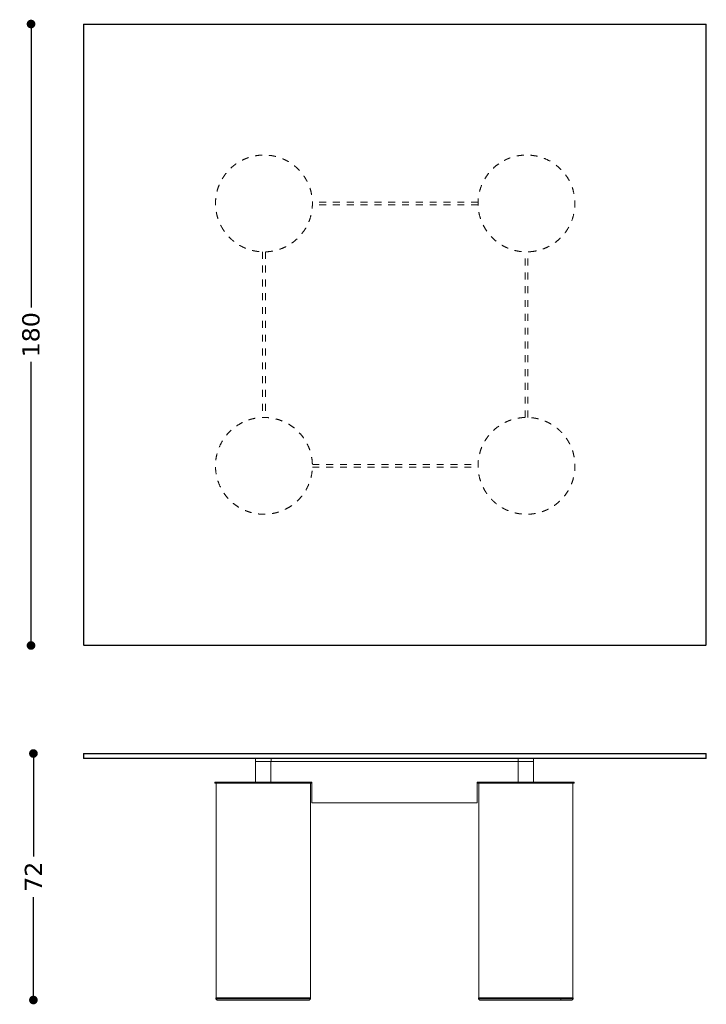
# Model space of a CAD drawing. Header units: centimetres. Extents: x 20 to 739, y 61 to 374.
# Tile 2 of 3: x 266 to 464, y 62 to 347. Entities that reach past the tile are written whole.
import ezdxf

# ---------------------------------------------------------------- set-up
doc = ezdxf.new("R2010")
doc.units = ezdxf.units.CM
doc.header["$MEASUREMENT"] = 0
doc.linetypes.add('Nascosto', pattern=[4, 2, -2])
doc.layers.add('Make2D$Nascosto$Curve', color=7, linetype='Nascosto', true_color=0x8c8c8c)
doc.layers.add('Make2D$Visibile$Curve', color=7, linetype='Continuous', true_color=0x000000)
doc.layers.add('Make2D$Visibile$CurveSilhouetteScena', color=7, linetype='Continuous', lineweight=50, true_color=0x000000)
doc.styles.get("Standard").update_dxf_attribs({"font": 'verdana.ttf'})
doc.dimstyles.new('MDF', dxfattribs={"dimtxt": 5, "dimasz": 2.5, "dimexe": 0.18, "dimexo": 0.0625, "dimgap": 2, "dimtad": 0, "dimdec": 0, "dimrnd": 1, "dimzin": 0, "dimdsep": 46, "dimtxsty": 'Standard', "dimblk": 'DOT', "dimcen": 0.09, "dimse1": 1, "dimse2": 1, "dimclrd": 1, "dimclrt": 1, "dimadec": 0, "dimazin": 0, "dimtfac": 1, "dimtdec": 0, "dimtofl": 0, "dimtmove": 0, "dimatfit": 3, "dimldrblk": 'DOTBLANK', "dimfxl": 1, "dimtolj": 1, "dimtzin": 0, "dimarcsym": 0})

# ---------------------------------------------------------------- blocks, each defined once
blk = doc.blocks.new('_Dot')
at = {"color": 0, "linetype": 'ByBlock', "lineweight": -2}
blk.add_line((-0.5, 0), (-1, 0), dxfattribs=at)
at = {"color": 0, "linetype": 'ByBlock', "const_width": 0.5}
blk.add_lwpolyline([(-0.25, 0, 1), (0.25, 0, 1)], format="xyb", close=True, dxfattribs=at)
blk = doc.blocks.new('*D21')
at = {"color": 1, "linetype": 'ByBlock', "lineweight": -2, "transparency": 16777216}
for p, q in [((269.55, 131.84), (269.55, 104.53)), ((269.55, 65.44), (269.55, 92.75))]:
    blk.add_line(p, q, dxfattribs=at)
at = {"layer": 'Defpoints', "color": 0, "linetype": 'ByBlock', "lineweight": -2, "transparency": 16777216}
for p in [(284.12, 134.34), (269.55, 62.94), (322.7, 62.94)]:
    blk.add_point(p, dxfattribs=at)
at = {"color": 1, "linetype": 'ByBlock', "lineweight": -2, "transparency": 16777216, "xscale": 2.5, "yscale": 2.5, "zscale": 2.5}
for p, rotation in [((269.55, 134.34), 90), ((269.55, 62.94), 270)]:
    blk.add_blockref('_Dot', p, dxfattribs=dict(at, rotation=rotation))
at = {"color": 1, "linetype": 'ByBlock', "lineweight": 9, "transparency": 16777216, "insert": (269.55, 98.64), "char_height": 5, "attachment_point": 5, "rotation": 90}
blk.add_mtext('\\A1;72', dxfattribs=at)
blk = doc.blocks.new('_DotBlank')
at = {"color": 0, "linetype": 'ByBlock', "lineweight": -2}
blk.add_line((-0.5, 0), (-1, 0), dxfattribs=at)
blk.add_circle((0, 0), 0.5, dxfattribs=at)
blk = doc.blocks.new('*D22')
at = {"color": 1, "linetype": 'ByBlock', "lineweight": -2, "transparency": 16777216}
for p, q in [((268.86, 343.12), (268.86, 263.49)), ((268.86, 168.12), (268.86, 247.76))]:
    blk.add_line(p, q, dxfattribs=at)
at = {"layer": 'Defpoints', "color": 0, "linetype": 'ByBlock', "lineweight": -2, "transparency": 16777216}
for p in [(284.16, 345.62), (268.86, 165.62), (284.16, 165.62)]:
    blk.add_point(p, dxfattribs=at)
at = {"color": 1, "linetype": 'ByBlock', "lineweight": -2, "transparency": 16777216, "xscale": 2.5, "yscale": 2.5, "zscale": 2.5}
for p, rotation in [((268.86, 345.62), 90), ((268.86, 165.62), 270)]:
    blk.add_blockref('_Dot', p, dxfattribs=dict(at, rotation=rotation))
at = {"color": 1, "linetype": 'ByBlock', "lineweight": 9, "transparency": 16777216, "insert": (268.86, 255.62), "char_height": 5, "attachment_point": 5, "rotation": 90}
blk.add_mtext('\\A1;180', dxfattribs=at)

msp = doc.modelspace()

# ---------------------------------------------------------------- linework, layer by layer
at = {"linetype": 'ByBlock', "lineweight": 9}
for p, q in [((464.21, 345.52), (464.31, 345.62)), ((284.16, 165.62), (464.16, 165.62))]:
    msp.add_line(p, q, dxfattribs=at)
at = {"layer": 'Make2D$Nascosto$Curve', "color": 0, "linetype": 'Nascosto', "lineweight": 9}
for points, weights, knots in [([(323.8, 287.28), (317.94, 298.76), (325.99, 307.06), (335.42, 307.64), (340.45, 307.96), (345.87, 305.74), (348.79, 300.01), (354.64, 288.53), (346.59, 280.23), (337.16, 279.65), (332.13, 279.34), (326.71, 281.55), (323.8, 287.28)], [0.521540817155, 0.437993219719, 0.597479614, 1, 0.735853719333, 0.576367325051, 0.521540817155, 0.437993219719, 0.597479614, 1, 0.735853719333, 0.576367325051, 0.521540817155], [0, 0, 0, 0, 0.30189, 0.30189, 0.30189, 0.5, 0.5, 0.5, 0.80189, 0.80189, 0.80189, 1, 1, 1, 1]), ([(413.16, 279.65), (395.91, 278.58), (386.38, 296.18), (405.92, 306.14), (407.74, 307.06), (409.61, 307.53), (411.42, 307.64), (439.42, 309.38), (441.16, 281.38), (413.16, 279.65)], [1, 0.447923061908, 0.353029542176, 0.715319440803, 0.790516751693, 0.885410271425, 1, 0.333333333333, 0.333333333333, 1], [0, 0, 0, 0, 0.414058, 0.414058, 0.414058, 0.5, 0.5, 0.5, 1, 1, 1, 1]), ([(342.66, 205.15), (340.85, 204.23), (338.97, 203.76), (337.16, 203.65), (319.91, 202.58), (310.38, 220.18), (329.92, 230.14), (331.74, 231.06), (333.61, 231.53), (335.42, 231.64), (352.68, 232.71), (362.2, 215.11), (342.66, 205.15)], [0.715319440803, 0.790516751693, 0.885410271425, 1, 0.447923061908, 0.353029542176, 0.715319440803, 0.790516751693, 0.885410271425, 1, 0.447923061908, 0.353029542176, 0.715319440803], [0, 0, 0, 0, 0.085942, 0.085942, 0.085942, 0.5, 0.5, 0.5, 0.585942, 0.585942, 0.585942, 1, 1, 1, 1]), ([(399.8, 211.28), (393.94, 222.76), (401.99, 231.06), (411.42, 231.64), (416.45, 231.96), (421.87, 229.74), (424.79, 224.01), (430.64, 212.53), (422.59, 204.23), (413.16, 203.65), (408.13, 203.34), (402.71, 205.55), (399.8, 211.28)], [0.521540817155, 0.437993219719, 0.597479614, 1, 0.735853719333, 0.576367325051, 0.521540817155, 0.437993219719, 0.597479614, 1, 0.735853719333, 0.576367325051, 0.521540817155], [0, 0, 0, 0, 0.30189, 0.30189, 0.30189, 0.5, 0.5, 0.5, 0.80189, 0.80189, 0.80189, 1, 1, 1, 1])]:
    msp.add_rational_spline(points, weights, degree=3, knots=knots, dxfattribs=at)
for points in [[(398.27, 294.05), (374.29, 294.05), (350.31, 294.05)], [(398.27, 293.25), (374.29, 293.25), (350.31, 293.25)], [(335.89, 279.63), (335.89, 255.65), (335.89, 231.66)], [(336.69, 279.63), (336.69, 255.65), (336.69, 231.66)], [(411.89, 231.66), (411.89, 255.65), (411.89, 279.63)], [(412.69, 231.66), (412.69, 255.65), (412.69, 279.63)], [(350.31, 218.05), (374.29, 218.05), (398.27, 218.05)], [(350.31, 217.25), (374.29, 217.25), (398.27, 217.25)]]:
    msp.add_open_spline(points, degree=2, dxfattribs=at)
at = {"layer": 'Make2D$Nascosto$Curve', "color": 0, "linetype": 'ByBlock', "lineweight": 9}
for points in [[(284.1, 134.32), (284.06, 134.28), (284.02, 134.24)], [(284.12, 134.34), (284.11, 134.33), (284.1, 134.32)], [(464.24, 134.34), (464.25, 134.33), (464.26, 134.32)], [(464.34, 134.24), (464.3, 134.28), (464.26, 134.32)], [(464.34, 132.94), (464.34, 133.59), (464.34, 134.24)], [(284.02, 132.94), (284.06, 132.91), (284.1, 132.87)], [(284.1, 132.87), (284.11, 132.86), (284.12, 132.84)], [(409.85, 132.04), (409.85, 132.04), (409.85, 132.04)], [(409.85, 132.04), (409.85, 132.04), (409.85, 132.04)], [(409.85, 126.04), (409.85, 129.04), (409.85, 132.04)], [(322.45, 63.54), (322.45, 63.54), (322.45, 63.54)], [(324.98, 62.94), (324.77, 62.94), (324.55, 62.94)], [(324.61, 63.54), (324.59, 63.54), (324.56, 63.54)], [(324.67, 63.54), (324.69, 63.54), (324.7, 63.54)], [(324.7, 63.54), (324.69, 63.54), (324.67, 63.54)], [(324.67, 63.54), (324.69, 63.54), (324.7, 63.54)], [(324.7, 63.54), (324.69, 63.54), (324.67, 63.54)], [(324.67, 63.54), (324.82, 63.54), (324.96, 63.54)], [(324.7, 63.54), (324.69, 63.54), (324.67, 63.54)], [(325.06, 63.54), (325.04, 63.54), (325.01, 63.54)], [(325.17, 62.94), (325.16, 62.94), (325.15, 62.94)], [(346.42, 62.94), (346.63, 62.94), (346.85, 62.94)], [(346.42, 62.94), (346.63, 62.94), (346.85, 62.94)], [(346.96, 63.54), (346.92, 63.54), (346.87, 63.54)], [(346.87, 63.54), (346.92, 63.54), (346.96, 63.54)], [(346.9, 63.54), (347, 63.54), (347.09, 63.54)], [(346.96, 63.54), (346.93, 63.54), (346.9, 63.54)], [(347.14, 63.54), (347.16, 63.54), (347.19, 63.54)], [(347.19, 63.54), (347.16, 63.54), (347.14, 63.54)], [(347.54, 63.54), (347.39, 63.54), (347.24, 63.54)], [(400.67, 63.54), (400.69, 63.54), (400.7, 63.54)], [(401.67, 63.54), (401.52, 63.54), (401.36, 63.54)], [(422.25, 62.94), (422.25, 62.99), (422.25, 63.04)], [(423.14, 63.54), (423.17, 63.54), (423.19, 63.54)], [(423.47, 63.54), (423.5, 63.54), (423.53, 63.54)], [(423.53, 63.54), (423.5, 63.54), (423.47, 63.54)], [(423.53, 63.54), (423.5, 63.54), (423.47, 63.54)], [(423.47, 63.54), (423.5, 63.54), (423.53, 63.54)], [(423.47, 63.54), (423.5, 63.54), (423.53, 63.54)], [(423.53, 63.54), (423.5, 63.54), (423.47, 63.54)], [(423.56, 63.54), (423.55, 63.54), (423.54, 63.54)]]:
    msp.add_open_spline(points, degree=2, dxfattribs=at)
for points, weights in [([(336.5, 132.04), (336.24, 132.04), (335.97, 132.04), (335.7, 132.04)], [0.504014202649, 0.498661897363, 0.49866193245, 0.504014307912]), ([(336.51, 125.74), (336.51, 125.74), (336.32, 125.74), (336.13, 125.74)], [0.500479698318, 0.51048460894, 0.676991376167, 1]), ([(398.45, 125.74), (398.45, 125.74), (398.45, 125.74), (398.45, 125.74)], [0.503622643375, 0.503622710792, 0.503622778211, 0.50362284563]), ([(413.6, 125.74), (413.09, 125.74), (412.59, 125.74), (412.1, 125.74)], [0.900988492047, 0.932173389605, 0.965177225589, 1]), ([(412.97, 125.74), (412.81, 125.74), (412.66, 125.74), (412.5, 125.74)], [0.94020922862, 0.950470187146, 0.960910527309, 0.97153024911]), ([(414.35, 126.04), (414.35, 126.04), (413.51, 126.04), (412.51, 126.04)], [0.5, 0.5, 0.615288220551, 0.845864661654]), ([(425.75, 125.74), (425.75, 125.74), (425.62, 125.74), (425.35, 125.74)], [0.5, 0.5, 0.502478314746, 0.507434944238]), ([(322.45, 63.54), (322.45, 63.54), (322.45, 63.54), (322.45, 63.54)], [0.500913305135, 0.500913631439, 0.50091395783, 0.500914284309]), ([(322.45, 63.54), (322.45, 63.54), (322.45, 63.54), (322.45, 63.54)], [0.500914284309, 0.50091395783, 0.500913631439, 0.500913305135]), ([(322.45, 63.54), (322.45, 63.54), (322.45, 63.54), (322.45, 63.54)], [0.500913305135, 0.500913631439, 0.50091395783, 0.500914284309]), ([(346.45, 63.54), (343.77, 63.54), (340.25, 63.54), (336.85, 63.54)], [0.569725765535, 0.641122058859, 0.767348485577, 0.948405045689]), ([(347.59, 63.54), (347.61, 63.54), (347.62, 63.54), (347.64, 63.54)], [0.519078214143, 0.518714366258, 0.518355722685, 0.518002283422]), ([(347.69, 63.54), (347.69, 63.54), (347.67, 63.54), (347.64, 63.54)], [0.535898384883, 0.601282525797, 0.755983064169, 1]), ([(347.66, 63.54), (347.68, 63.54), (347.69, 63.54), (347.69, 63.54)], [0.758265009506, 0.650280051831, 0.576157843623, 0.535898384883]), ([(347.66, 63.54), (348.22, 63.54), (348.5, 63.54), (348.5, 63.54)], [0.517462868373, 0.505820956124, 0.5, 0.5]), ([(347.66, 63.54), (347.68, 63.54), (347.69, 63.54), (347.69, 63.54)], [0.758265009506, 0.650280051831, 0.576157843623, 0.535898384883]), ([(349.75, 63.54), (349.56, 63.54), (348.85, 63.54), (347.69, 63.54)], [0.500914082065, 0.504423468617, 0.518037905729, 0.541757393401]), ([(347.83, 62.94), (348.6, 62.94), (349, 62.94), (349, 62.94)], [0.992606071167, 0.962657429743, 0.947683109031, 0.947683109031]), ([(349, 62.94), (349, 62.94), (348.6, 62.94), (347.83, 62.94)], [0.947683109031, 0.947683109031, 0.962657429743, 0.992606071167]), ([(400.56, 63.54), (400.58, 63.54), (400.6, 63.54), (400.61, 63.54)], [0.535898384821, 0.563259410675, 0.606260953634, 0.664903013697]), ([(400.61, 63.54), (400.6, 63.54), (400.58, 63.54), (400.56, 63.54)], [0.664903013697, 0.606260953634, 0.563259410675, 0.535898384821]), ([(401.95, 62.94), (404.15, 62.94), (407.49, 62.94), (411.3, 62.94)], [0.994703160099, 0.931033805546, 0.932799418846, 1]), ([(411.3, 62.94), (407.49, 62.94), (404.15, 62.94), (401.95, 62.94)], [1, 0.932799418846, 0.931033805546, 0.994703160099]), ([(423.5, 63.54), (423.51, 63.54), (423.52, 63.54), (423.53, 63.54)], [0.545816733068, 0.545609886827, 0.545403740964, 0.545198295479]), ([(423.59, 63.54), (423.61, 63.54), (423.62, 63.54), (423.64, 63.54)], [0.665024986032, 0.606260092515, 0.563189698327, 0.535813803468]), ([(423.59, 63.54), (423.61, 63.54), (423.62, 63.54), (423.64, 63.54)], [0.543898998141, 0.543540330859, 0.543183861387, 0.542829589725]), ([(423.66, 63.54), (423.68, 63.54), (423.69, 63.54), (423.69, 63.54)], [0.504989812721, 0.492740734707, 0.503043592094, 0.535898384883]), ([(423.69, 63.54), (424.85, 63.54), (425.56, 63.54), (425.75, 63.54)], [0.541757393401, 0.518037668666, 0.50442319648, 0.500913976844]), ([(425, 62.94), (425, 62.94), (424.6, 62.94), (423.83, 62.94)], [0.947683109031, 0.947683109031, 0.962657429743, 0.992606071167]), ([(425.75, 63.54), (425.58, 63.54), (424.98, 63.54), (424, 63.54)], [0.500913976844, 0.504083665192, 0.515497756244, 0.53515625]), ([(425.75, 63.54), (425.68, 63.54), (425.55, 63.54), (425.35, 63.54)], [0.500913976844, 0.502146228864, 0.504624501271, 0.508348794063])]:
    msp.add_rational_spline(points, weights, degree=3, dxfattribs=at)
for points, weights, knots in [([(410.9, 132.04), (410.9, 132.04), (411.5, 132.04), (412.1, 132.04), (412.7, 132.04), (413.3, 132.04), (413.3, 132.04)], [0.5, 0.5, 0.666666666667, 1, 0.666666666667, 0.5, 0.5], [-0.25, -0.25, -0.25, -0.25, 0, 0, 0, 0.25, 0.25, 0.25, 0.25]), ([(412.1, 126.04), (412.11, 126.04), (412.12, 126.04), (412.13, 126.04), (412.32, 126.04), (412.51, 126.04), (412.51, 126.04)], [0.941718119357, 0.960543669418, 0.979970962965, 1, 0.676991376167, 0.51048460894, 0.500479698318], [0.9849782, 0.9849782, 0.9849782, 0.9849782, 1, 1, 1, 1.2422565, 1.2422565, 1.2422565, 1.2422565])]:
    msp.add_rational_spline(points, weights, degree=3, knots=knots, dxfattribs=at)
at = {"layer": 'Make2D$Visibile$Curve', "color": 0, "linetype": 'ByBlock', "lineweight": 9}
for points in [[(284.01, 345.47), (284.04, 345.51), (284.08, 345.55)], [(284.01, 345.47), (284.01, 245.62), (284.01, 165.77)], [(284.08, 345.55), (284.12, 345.58), (284.16, 345.62)], [(284.08, 345.55), (284.09, 345.53), (284.11, 345.52)], [(284.11, 345.52), (284.11, 245.62), (284.11, 165.72)], [(284.11, 345.52), (364.01, 345.52), (464.21, 345.52)], [(462.88, 345.62), (364.01, 345.62), (284.16, 345.62)], [(464.21, 345.52), (464.21, 245.62), (464.21, 165.72)], [(464.31, 165.77), (464.31, 245.62), (464.31, 325.47)], [(284.08, 165.7), (284.04, 165.73), (284.01, 165.77)], [(284.11, 165.72), (284.09, 165.71), (284.08, 165.7)], [(284.16, 165.62), (284.12, 165.66), (284.08, 165.7)], [(464.21, 165.72), (384.31, 165.72), (284.11, 165.72)], [(454.01, 165.62), (374.16, 165.62), (294.31, 165.62)], [(464.23, 165.7), (464.19, 165.66), (464.16, 165.62)], [(464.21, 165.72), (464.22, 165.71), (464.23, 165.7)], [(464.31, 165.77), (464.27, 165.73), (464.23, 165.7)], [(284.02, 134.24), (284.02, 133.59), (284.02, 132.94)], [(284.17, 134.24), (284.14, 134.28), (284.1, 134.32)], [(464.19, 134.24), (384.34, 134.24), (284.17, 134.24)], [(284.17, 132.94), (284.17, 133.59), (284.17, 134.24)], [(464.24, 134.34), (384.34, 134.34), (304.44, 134.34)], [(464.26, 134.32), (464.23, 134.28), (464.19, 134.24)], [(464.19, 134.24), (464.19, 133.59), (464.19, 132.94)], [(284.1, 132.87), (284.14, 132.91), (284.17, 132.94)], [(284.17, 132.94), (384.34, 132.94), (464.19, 132.94)], [(333.85, 132.84), (314.03, 132.84), (294.2, 132.84)], [(338.35, 132.84), (336.1, 132.84), (333.85, 132.84)], [(333.85, 132.04), (333.85, 132.44), (333.85, 132.84)], [(333.85, 126.04), (333.85, 129.04), (333.85, 132.04)], [(338.32, 132.04), (338.32, 129.04), (338.32, 126.04)], [(338.32, 132.04), (338.33, 132.04), (338.35, 132.04)], [(338.35, 132.84), (338.35, 132.44), (338.35, 132.04)], [(409.85, 132.84), (374.1, 132.84), (338.35, 132.84)], [(338.35, 132.04), (374.1, 132.04), (409.85, 132.04)], [(409.85, 132.04), (409.85, 132.44), (409.85, 132.84)], [(414.35, 132.84), (412.1, 132.84), (409.85, 132.84)], [(409.85, 132.04), (409.88, 132.04), (409.9, 132.04)], [(414.35, 132.84), (414.35, 132.44), (414.35, 132.04)], [(414.35, 132.04), (414.35, 129.04), (414.35, 126.04)], [(464.24, 132.84), (444.41, 132.84), (424.59, 132.84)], [(464.19, 132.94), (464.23, 132.91), (464.26, 132.87)], [(464.26, 132.87), (464.25, 132.86), (464.24, 132.84)], [(464.26, 132.87), (464.3, 132.91), (464.34, 132.94)], [(322.08, 125.74), (322.08, 125.89), (322.08, 126.04)], [(322.45, 63.54), (322.45, 94.64), (322.45, 125.74)], [(349.75, 125.74), (349.75, 94.64), (349.75, 63.54)], [(350.15, 126.04), (350.14, 126.04), (350.13, 126.04)], [(350.13, 126.04), (350.13, 125.89), (350.13, 125.74)], [(350.15, 120.04), (350.15, 123.04), (350.15, 126.04)], [(398.08, 126.04), (398.06, 126.04), (398.05, 126.04)], [(398.05, 126.04), (398.05, 123.04), (398.05, 120.04)], [(398.08, 125.74), (398.08, 125.89), (398.08, 126.04)], [(398.45, 63.54), (398.45, 94.64), (398.45, 125.74)], [(425.75, 125.74), (425.75, 94.64), (425.75, 63.54)], [(426.13, 126.04), (426.13, 125.89), (426.13, 125.74)], [(398.05, 120.04), (374.1, 120.04), (350.15, 120.04)], [(322.4, 63.24), (322.4, 63.39), (322.4, 63.54)], [(322.7, 62.94), (322.55, 63.09), (322.4, 63.24)], [(349.8, 63.24), (349.65, 63.09), (349.5, 62.94)], [(349.8, 63.54), (349.8, 63.39), (349.8, 63.24)], [(398.4, 63.24), (398.4, 63.39), (398.4, 63.54)], [(398.7, 62.94), (398.55, 63.09), (398.4, 63.24)], [(425.8, 63.24), (425.65, 63.09), (425.5, 62.94)], [(425.8, 63.54), (425.8, 63.39), (425.8, 63.24)]]:
    msp.add_open_spline(points, degree=2, dxfattribs=at)
for points, weights in [([(333.85, 132.04), (333.85, 132.04), (337.59, 132.04), (338.32, 132.04)], [1, 0.388160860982, 0.337842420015, 0.849044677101]), ([(409.9, 132.04), (410.74, 132.04), (414.35, 132.04), (414.35, 132.04)], [0.82668948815, 0.339456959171, 0.397227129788, 1]), ([(333.85, 126.04), (327.45, 126.04), (322.08, 126.04), (322.08, 126.04)], [0.81886118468, 0.598042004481, 0.49191484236, 0.500479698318]), ([(322.08, 125.74), (322.08, 125.74), (322.2, 125.74), (322.45, 125.74)], [0.500479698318, 0.499281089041, 0.500328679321, 0.503622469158]), ([(338.32, 126.04), (344.57, 126.04), (350.13, 126.04), (350.13, 126.04)], [0.912028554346, 0.646715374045, 0.509532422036, 0.500479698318]), ([(349.75, 125.74), (350, 125.74), (350.13, 125.74), (350.13, 125.74)], [0.510939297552, 0.505173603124, 0.501687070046, 0.500479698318]), ([(409.9, 126.04), (403.48, 126.04), (398.08, 126.04), (398.08, 126.04)], [0.821230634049, 0.598801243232, 0.491884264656, 0.500479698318]), ([(398.08, 125.74), (398.08, 125.74), (398.2, 125.74), (398.45, 125.74)], [0.500479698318, 0.499281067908, 0.500328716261, 0.503622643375]), ([(426.13, 126.04), (426.13, 126.04), (420.6, 126.04), (414.35, 126.04)], [0.500479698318, 0.509508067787, 0.645978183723, 0.909890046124]), ([(425.75, 125.74), (426, 125.74), (426.13, 125.74), (426.13, 125.74)], [0.510938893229, 0.505173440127, 0.501687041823, 0.500479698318]), ([(322.4, 63.24), (322.4, 63.24), (329.25, 63.24), (336.1, 63.24)], [0.5, 0.5, 0.666666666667, 1]), ([(322.45, 63.54), (322.42, 63.54), (322.4, 63.54), (322.4, 63.54)], [0.500913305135, 0.500304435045, 0.5, 0.5]), ([(322.45, 63.54), (322.45, 63.54), (322.45, 63.54), (322.45, 63.54)], [0.500913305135, 0.500913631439, 0.50091395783, 0.500914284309]), ([(322.7, 62.94), (322.7, 62.94), (329.4, 62.94), (336.1, 62.94)], [0.5, 0.5, 0.666666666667, 1]), ([(336.1, 63.24), (342.95, 63.24), (349.8, 63.24), (349.8, 63.24)], [1, 0.666666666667, 0.5, 0.5]), ([(336.1, 62.94), (342.8, 62.94), (349.5, 62.94), (349.5, 62.94)], [1, 0.666666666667, 0.5, 0.5]), ([(349.75, 63.54), (349.78, 63.54), (349.8, 63.54), (349.8, 63.54)], [0.500913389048, 0.500304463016, 0.5, 0.5]), ([(412.1, 63.24), (405.25, 63.24), (398.4, 63.24), (398.4, 63.24)], [1, 0.666666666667, 0.5, 0.5]), ([(398.4, 63.54), (398.4, 63.54), (398.42, 63.54), (398.45, 63.54)], [0.5, 0.5, 0.500304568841, 0.500913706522]), ([(425.8, 63.24), (425.8, 63.24), (418.95, 63.24), (412.1, 63.24)], [0.5, 0.5, 0.666666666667, 1]), ([(425.75, 63.54), (425.78, 63.54), (425.8, 63.54), (425.8, 63.54)], [0.500913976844, 0.500304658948, 0.5, 0.5])]:
    msp.add_rational_spline(points, weights, degree=3, dxfattribs=at)
for points, weights, knots in [([(322.45, 125.74), (324.31, 125.74), (330.83, 125.74), (336.97, 125.74), (342.52, 125.74), (348.1, 125.74), (349.75, 125.74)], [0.503622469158, 0.529579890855, 0.695039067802, 1, 0.715971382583, 0.552951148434, 0.510939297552], [-0.2287207, -0.2287207, -0.2287207, -0.2287207, 0, 0, 0, 0.2130215, 0.2130215, 0.2130215, 0.2130215]), ([(338.32, 126.04), (337.86, 126.04), (337.41, 126.04), (336.97, 126.04), (335.96, 126.04), (334.92, 126.04), (333.85, 126.04)], [0.912028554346, 0.939934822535, 0.969258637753, 1, 0.932858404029, 0.872478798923, 0.81886118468], [-0.02305602, -0.02305602, -0.02305602, -0.02305602, 0, 0, 0, 0.0503562, 0.0503562, 0.0503562, 0.0503562]), ([(398.45, 125.74), (400.31, 125.74), (406.83, 125.74), (412.97, 125.74), (418.52, 125.74), (424.1, 125.74), (425.75, 125.74)], [0.503622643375, 0.529580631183, 0.695039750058, 1, 0.715970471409, 0.552950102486, 0.510938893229], [0.7712798, 0.7712798, 0.7712798, 0.7712798, 1, 1, 1, 1.2130221, 1.2130221, 1.2130221, 1.2130221]), ([(414.35, 126.04), (413.89, 126.04), (413.42, 126.04), (412.97, 126.04), (411.98, 126.04), (410.95, 126.04), (409.9, 126.04)], [0.909890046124, 0.938435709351, 0.968472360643, 1, 0.933845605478, 0.874255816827, 0.821230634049], [-0.02364573, -0.02364573, -0.02364573, -0.02364573, 0, 0, 0, 0.0496158, 0.0496158, 0.0496158, 0.0496158]), ([(322.45, 63.54), (323.18, 63.54), (329.68, 63.54), (336.1, 63.54), (342.52, 63.54), (349.03, 63.54), (349.75, 63.54)], [0.500914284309, 0.514558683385, 0.680920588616, 1, 0.68091360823, 0.514551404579, 0.500913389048], [-0.2393096, -0.2393096, -0.2393096, -0.2393096, 0, 0, 0, 0.2393148, 0.2393148, 0.2393148, 0.2393148]), ([(398.45, 63.54), (399.18, 63.54), (405.68, 63.54), (412.1, 63.54), (418.52, 63.54), (425.03, 63.54), (425.75, 63.54)], [0.500913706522, 0.514553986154, 0.68091608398, 1, 0.680918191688, 0.514556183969, 0.500913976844], [-0.2393129, -0.2393129, -0.2393129, -0.2393129, 0, 0, 0, 0.2393114, 0.2393114, 0.2393114, 0.2393114]), ([(398.7, 62.94), (398.7, 62.94), (405.4, 62.94), (412.1, 62.94), (418.8, 62.94), (425.5, 62.94), (425.5, 62.94)], [0.5, 0.5, 0.666666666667, 1, 0.666666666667, 0.5, 0.5], [-0.25, -0.25, -0.25, -0.25, 0, 0, 0, 0.25, 0.25, 0.25, 0.25])]:
    msp.add_rational_spline(points, weights, degree=3, knots=knots, dxfattribs=at)
at = {"layer": 'Make2D$Visibile$CurveSilhouetteScena', "color": 0, "linetype": 'ByBlock', "lineweight": 9}
for points in [[(284.01, 345.47), (284.04, 345.51), (284.08, 345.55)], [(284.01, 345.47), (284.01, 245.62), (284.01, 165.77)], [(284.08, 345.55), (284.12, 345.58), (284.16, 345.62)], [(464.31, 345.62), (364.01, 345.62), (284.16, 345.62)], [(464.31, 165.77), (464.31, 245.62), (464.31, 345.62)], [(284.08, 165.7), (284.04, 165.73), (284.01, 165.77)], [(284.16, 165.62), (284.12, 165.66), (284.08, 165.7)], [(454.01, 165.62), (374.16, 165.62), (294.31, 165.62)], [(464.23, 165.7), (464.19, 165.66), (464.16, 165.62)], [(464.31, 165.77), (464.27, 165.73), (464.23, 165.7)], [(284.02, 134.24), (284.02, 133.59), (284.02, 132.94)], [(464.24, 134.34), (384.34, 134.34), (284.12, 134.34)], [(333.85, 132.84), (314.03, 132.84), (284.12, 132.84)], [(333.85, 132.04), (333.85, 132.44), (333.85, 132.84)], [(333.85, 126.04), (333.85, 129.04), (333.85, 132.04)], [(338.35, 132.84), (338.35, 132.44), (338.35, 132.04)], [(409.85, 132.84), (374.1, 132.84), (338.35, 132.84)], [(338.35, 132.04), (374.1, 132.04), (409.85, 132.04)], [(409.85, 132.04), (409.85, 132.44), (409.85, 132.84)], [(464.24, 132.84), (444.41, 132.84), (414.35, 132.84)], [(414.35, 132.84), (414.35, 132.44), (414.35, 132.04)], [(414.35, 132.04), (414.35, 129.04), (414.35, 126.04)], [(464.26, 132.87), (464.25, 132.86), (464.24, 132.84)], [(464.26, 132.87), (464.3, 132.91), (464.34, 132.94)], [(322.08, 125.74), (322.08, 125.89), (322.08, 126.04)], [(322.45, 63.54), (322.45, 94.64), (322.45, 125.74)], [(349.75, 125.74), (349.75, 94.64), (349.75, 63.54)], [(350.15, 126.04), (350.14, 126.04), (350.13, 126.04)], [(350.13, 126.04), (350.13, 125.89), (350.13, 125.74)], [(350.15, 120.04), (350.15, 123.04), (350.15, 126.04)], [(398.08, 126.04), (398.06, 126.04), (398.05, 126.04)], [(398.05, 126.04), (398.05, 123.04), (398.05, 120.04)], [(398.08, 125.74), (398.08, 125.89), (398.08, 126.04)], [(398.45, 63.54), (398.45, 94.64), (398.45, 125.74)], [(425.75, 125.74), (425.75, 94.64), (425.75, 63.54)], [(426.13, 126.04), (426.13, 125.89), (426.13, 125.74)], [(398.05, 120.04), (374.1, 120.04), (350.15, 120.04)], [(322.4, 63.24), (322.4, 63.39), (322.4, 63.54)], [(322.7, 62.94), (322.55, 63.09), (322.4, 63.24)], [(349.8, 63.24), (349.65, 63.09), (349.5, 62.94)], [(349.8, 63.54), (349.8, 63.39), (349.8, 63.24)], [(398.4, 63.24), (398.4, 63.39), (398.4, 63.54)], [(398.7, 62.94), (398.55, 63.09), (398.4, 63.24)], [(425.8, 63.24), (425.65, 63.09), (425.5, 62.94)], [(425.8, 63.54), (425.8, 63.39), (425.8, 63.24)]]:
    msp.add_open_spline(points, degree=2, dxfattribs=at)
for points, weights in [([(333.85, 126.04), (327.45, 126.04), (322.08, 126.04), (322.08, 126.04)], [0.81886118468, 0.598042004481, 0.49191484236, 0.500479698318]), ([(322.08, 125.74), (322.08, 125.74), (322.2, 125.74), (322.45, 125.74)], [0.500479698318, 0.499281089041, 0.500328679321, 0.503622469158]), ([(349.75, 125.74), (350, 125.74), (350.13, 125.74), (350.13, 125.74)], [0.510939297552, 0.505173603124, 0.501687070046, 0.500479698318]), ([(398.08, 125.74), (398.08, 125.74), (398.2, 125.74), (398.45, 125.74)], [0.500479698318, 0.499281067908, 0.500328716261, 0.503622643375]), ([(426.13, 126.04), (426.13, 126.04), (420.6, 126.04), (414.35, 126.04)], [0.500479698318, 0.509508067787, 0.645978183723, 0.909890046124]), ([(425.75, 125.74), (426, 125.74), (426.13, 125.74), (426.13, 125.74)], [0.510938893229, 0.505173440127, 0.501687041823, 0.500479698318]), ([(322.45, 63.54), (322.42, 63.54), (322.4, 63.54), (322.4, 63.54)], [0.500913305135, 0.500304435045, 0.5, 0.5]), ([(322.45, 63.54), (322.45, 63.54), (322.45, 63.54), (322.45, 63.54)], [0.500913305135, 0.500913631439, 0.50091395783, 0.500914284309]), ([(322.7, 62.94), (322.7, 62.94), (329.4, 62.94), (336.1, 62.94)], [0.5, 0.5, 0.666666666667, 1]), ([(336.1, 62.94), (342.8, 62.94), (349.5, 62.94), (349.5, 62.94)], [1, 0.666666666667, 0.5, 0.5]), ([(349.75, 63.54), (349.78, 63.54), (349.8, 63.54), (349.8, 63.54)], [0.500913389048, 0.500304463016, 0.5, 0.5]), ([(398.4, 63.54), (398.4, 63.54), (398.42, 63.54), (398.45, 63.54)], [0.5, 0.5, 0.500304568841, 0.500913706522]), ([(425.75, 63.54), (425.78, 63.54), (425.8, 63.54), (425.8, 63.54)], [0.500913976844, 0.500304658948, 0.5, 0.5])]:
    msp.add_rational_spline(points, weights, degree=3, dxfattribs=at)
msp.add_rational_spline([(398.7, 62.94), (398.7, 62.94), (405.4, 62.94), (412.1, 62.94), (418.8, 62.94), (425.5, 62.94), (425.5, 62.94)], [0.5, 0.5, 0.666666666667, 1, 0.666666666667, 0.5, 0.5], degree=3, knots=[-0.25, -0.25, -0.25, -0.25, 0, 0, 0, 0.25, 0.25, 0.25, 0.25], dxfattribs=at)

# ---------------------------------------------------------------- dimensions: what is measured, and where the dimension line sits
at = {"linetype": 'ByBlock', "lineweight": 9}
dim = msp.add_linear_dim(base=(268.86, 165.62), p1=(284.16, 345.62), p2=(284.16, 165.62), angle=90, dimstyle='MDF', dxfattribs=at)
dim.commit()
dim.dimension.update_dxf_attribs({"geometry": '*D22', "text_midpoint": (268.86, 255.62)})
dim = msp.add_linear_dim(base=(269.55, 62.94), p1=(284.12, 134.34), p2=(322.7, 62.94), angle=90, text='72', dimstyle='MDF', dxfattribs=at)
dim.commit()
dim.dimension.update_dxf_attribs({"geometry": '*D21', "text_midpoint": (269.55, 98.64)})

doc.saveas('drawing.dxf')
